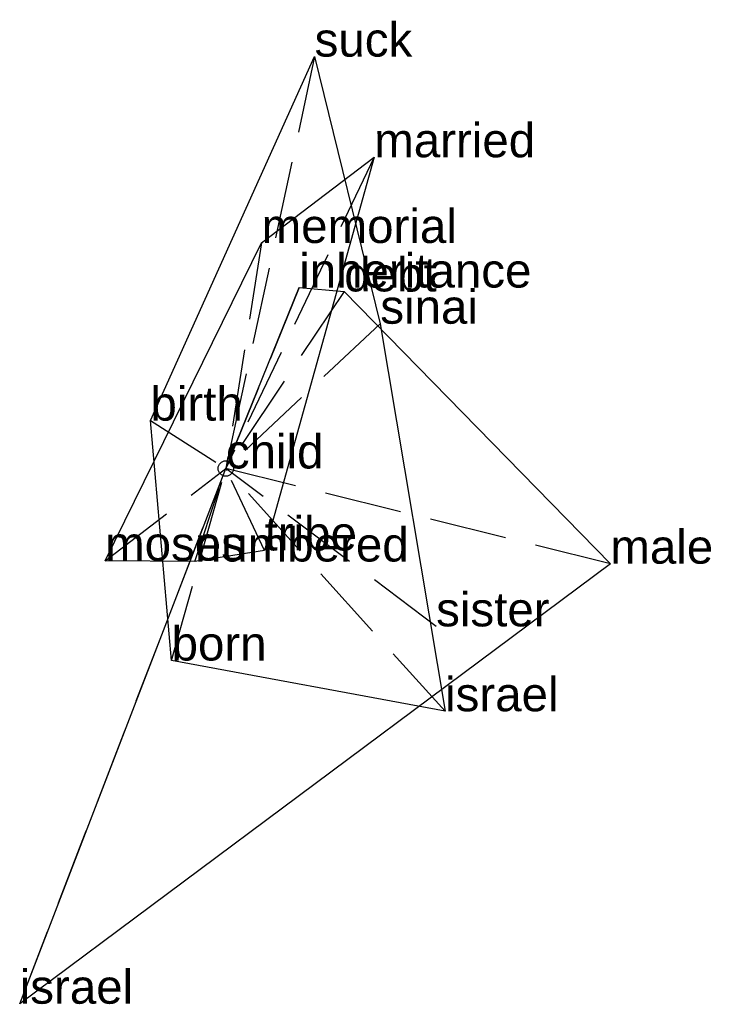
# Model space of a CAD drawing. Extents: x -0.67 to 1.59, y -1.73 to 1.45.
import ezdxf

# ---------------------------------------------------------------- set-up
doc = ezdxf.new("R2010")
doc.units = 0
doc.linetypes.add('DASHED2', pattern=[0.3, 0.25, -0.05])
for name, color, linetype in [('TEXT_nt', 1, 'CONTINUOUS'), ('TEXT_ot', 1, 'CONTINUOUS'), ('TEXT_q', 1, 'CONTINUOUS')]:
    doc.layers.add(name, color=color, linetype=linetype)
doc.styles.get("Standard").update_dxf_attribs({"font": 'arial.ttf'})

# ---------------------------------------------------------------- blocks, each defined once
blk = doc.blocks.new('ot')
at = {"layer": 'LINES_ot', "linetype": 'DASHED2'}
for p in [(0.4803, 1.0072), (0.1159, 0.7298), (-0.3906, -0.2984), (-0.1, -0.3011), (0, 0), (0.1254, -0.2654)]:
    blk.add_line(p, (0, 0), dxfattribs=at)
at = {"layer": 'ORIGIN_ot'}
blk.add_circle((0, 0), 0.025, dxfattribs=at)
at = {"layer": 'TEXT_ot'}
for s, p in [('married', (0.4803, 1.0072)), ('memorial', (0.1159, 0.7298)), ('child', (0, 0)), ('tribe', (0.1254, -0.2654)), ('numbered', (-0.1, -0.3011)), ('moses', (-0.3906, -0.2984))]:
    blk.add_text(s, height=0.11, dxfattribs=at).set_placement(p)
blk = doc.blocks.new('nt')
at = {"layer": 'LINES_nt', "linetype": 'DASHED2'}
for p in [(0.2874, 1.3329), (0.5, 0.4685), (-0.2439, 0.1548), (-0.1755, -0.6216), (0, 0), (0.7096, -0.7858)]:
    blk.add_line(p, (0, 0), dxfattribs=at)
at = {"layer": 'ORIGIN_nt'}
blk.add_circle((0, 0), 0.025, dxfattribs=at)
at = {"layer": 'TEXT_nt'}
for s, p in [('suck', (0.2874, 1.3329)), ('sinai', (0.5, 0.4685)), ('birth', (-0.2439, 0.1548)), ('child', (0, 0)), ('born', (-0.1755, -0.6216)), ('israel', (0.7096, -0.7858))]:
    blk.add_text(s, height=0.11, dxfattribs=at).set_placement(p)
blk = doc.blocks.new('q')
at = {"layer": 'LINES_q', "linetype": 'DASHED2'}
for p in [(0.2374, 0.5855), (0.3834, 0.573), (-0.667, -1.7322), (0, 0), (0.6807, -0.511), (1.2444, -0.3081)]:
    blk.add_line(p, (0, 0), dxfattribs=at)
at = {"layer": 'ORIGIN_q'}
blk.add_circle((0, 0), 0.025, dxfattribs=at)
at = {"layer": 'TEXT_q'}
for s, p in [('inheritance', (0.2374, 0.5855)), ('debt', (0.3834, 0.573)), ('child', (0, 0)), ('male', (1.2444, -0.3081)), ('sister', (0.6807, -0.511)), ('israel', (-0.667, -1.7322))]:
    blk.add_text(s, height=0.11, dxfattribs=at).set_placement(p)

msp = doc.modelspace()

# ---------------------------------------------------------------- linework, layer by layer
at = {"layer": 'OUTLINE_nt', "linetype": 'CONTINUOUS'}
msp.add_polyline3d([(0.7096, -0.7858, 0), (-0.1755, -0.6216, 0), (-0.2439, 0.1548, 0), (0.2874, 1.3329, 0), (0.5, 0.4685, 0), (0.7096, -0.7858, 0)], close=True, dxfattribs=at)
at = {"layer": 'OUTLINE_ot', "linetype": 'CONTINUOUS'}
msp.add_polyline3d([(-0.1, -0.3011, 0), (-0.3906, -0.2984, 0), (0.1159, 0.7298, 0), (0.4803, 1.0072, 0), (0.1254, -0.2654, 0), (-0.1, -0.3011, 0)], close=True, dxfattribs=at)
at = {"layer": 'OUTLINE_q', "linetype": 'CONTINUOUS'}
msp.add_polyline3d([(-0.667, -1.7322, 0), (0, 0, 0), (0.2374, 0.5855, 0), (0.3834, 0.573, 0), (1.2444, -0.3081, 0), (-0.667, -1.7322, 0)], close=True, dxfattribs=at)

# ---------------------------------------------------------------- block references
for name in ['nt', 'ot', 'q']:
    msp.add_blockref(name, (0, 0))

doc.saveas('drawing.dxf')
